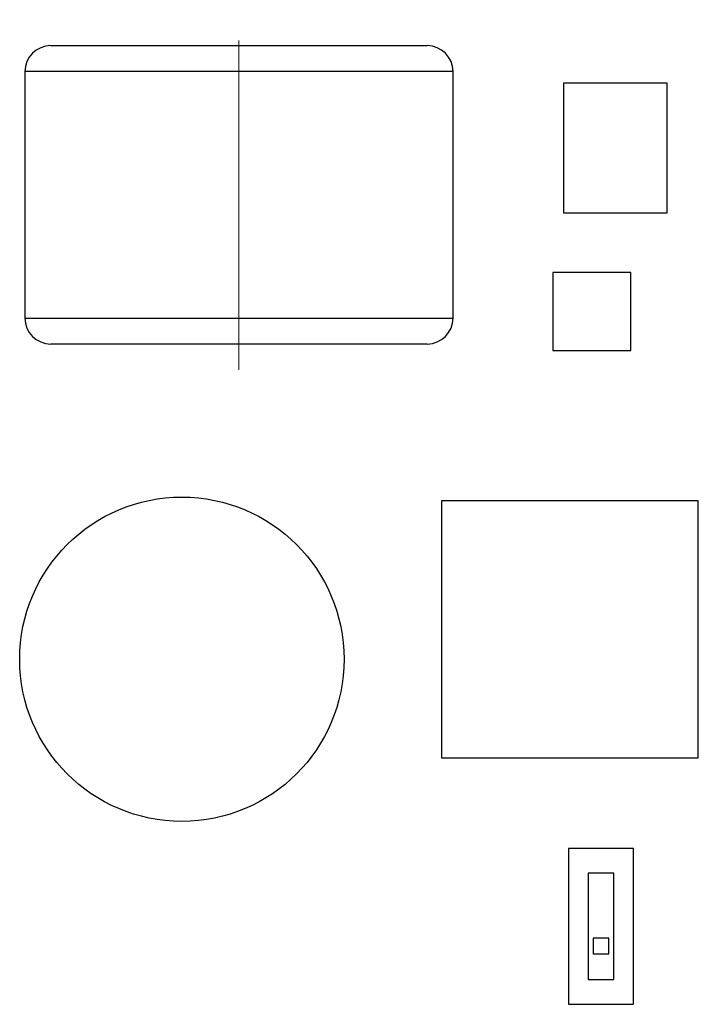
# Model space of a CAD drawing. Header units: millimetres. Extents: x 11 to 199, y 5 to 292.
# Tile 5 of 11: x 63 to 89, y 63 to 101. Entities that reach past the tile are written whole.
import ezdxf

# ---------------------------------------------------------------- set-up
doc = ezdxf.new("R2010")
doc.units = ezdxf.units.MM
doc.linetypes.add('CENTERX2', pattern=[20.32, 12.7, -2.54, 2.54, -2.54])
doc.layers.add('標註文字', color=5, linetype='Continuous')

msp = doc.modelspace()

# ---------------------------------------------------------------- linework, layer by layer
at = {"color": 7, "linetype": 'Continuous', "lineweight": 30}
for p, q in [((64.228, 99.9), (78.728, 99.9)), ((63.228, 98.9), (63.228, 89.4)), ((79.728, 89.4), (79.728, 98.9)), ((87.978, 98.45), (83.978, 98.45)), ((83.978, 98.45), (83.978, 93.45)), ((87.978, 93.45), (87.978, 98.45)), ((83.978, 93.45), (87.978, 93.45)), ((86.578, 91.15), (83.578, 91.15)), ((83.578, 91.15), (83.578, 88.15)), ((86.578, 88.15), (86.578, 91.15)), ((78.728, 88.4), (64.228, 88.4)), ((83.578, 88.15), (86.578, 88.15)), ((79.278, 82.35), (79.278, 72.45)), ((89.178, 82.35), (79.278, 82.35)), ((89.178, 72.45), (89.178, 82.35)), ((79.278, 72.45), (89.178, 72.45)), ((84.178, 68.95), (84.178, 62.95)), ((86.678, 68.95), (84.178, 68.95)), ((86.678, 62.95), (86.678, 68.95)), ((84.928, 68), (84.928, 63.9)), ((85.928, 68), (84.928, 68)), ((85.928, 63.9), (85.928, 68)), ((85.728, 65.5), (85.128, 65.5)), ((85.128, 65.5), (85.128, 64.9)), ((85.728, 64.9), (85.728, 65.5)), ((85.128, 64.9), (85.728, 64.9)), ((84.928, 63.9), (85.928, 63.9)), ((84.178, 62.95), (86.678, 62.95))]:
    msp.add_line(p, q, dxfattribs=at)
at = {"color": 8, "linetype": 'Continuous', "lineweight": 30}
for p, q in [((79.728, 98.9), (63.228, 98.9)), ((63.228, 89.4), (79.728, 89.4))]:
    msp.add_line(p, q, dxfattribs=at)
at = {"color": 7, "linetype": 'Continuous', "lineweight": 30}
msp.add_circle((69.278, 76.25), 6.25, dxfattribs=at)
for centre, start, end in [((64.228, 98.9), 90, 180), ((78.728, 98.9), 0, 90), ((64.228, 89.4), 180, 270), ((78.728, 89.4), 270, 0)]:
    msp.add_arc(centre, 1, start, end, dxfattribs=at)
at = {"layer": '標註文字', "linetype": 'CENTERX2', "lineweight": 0}
msp.add_line((71.478, 87.4), (71.478, 100.9), dxfattribs=at)

doc.saveas('drawing.dxf')
